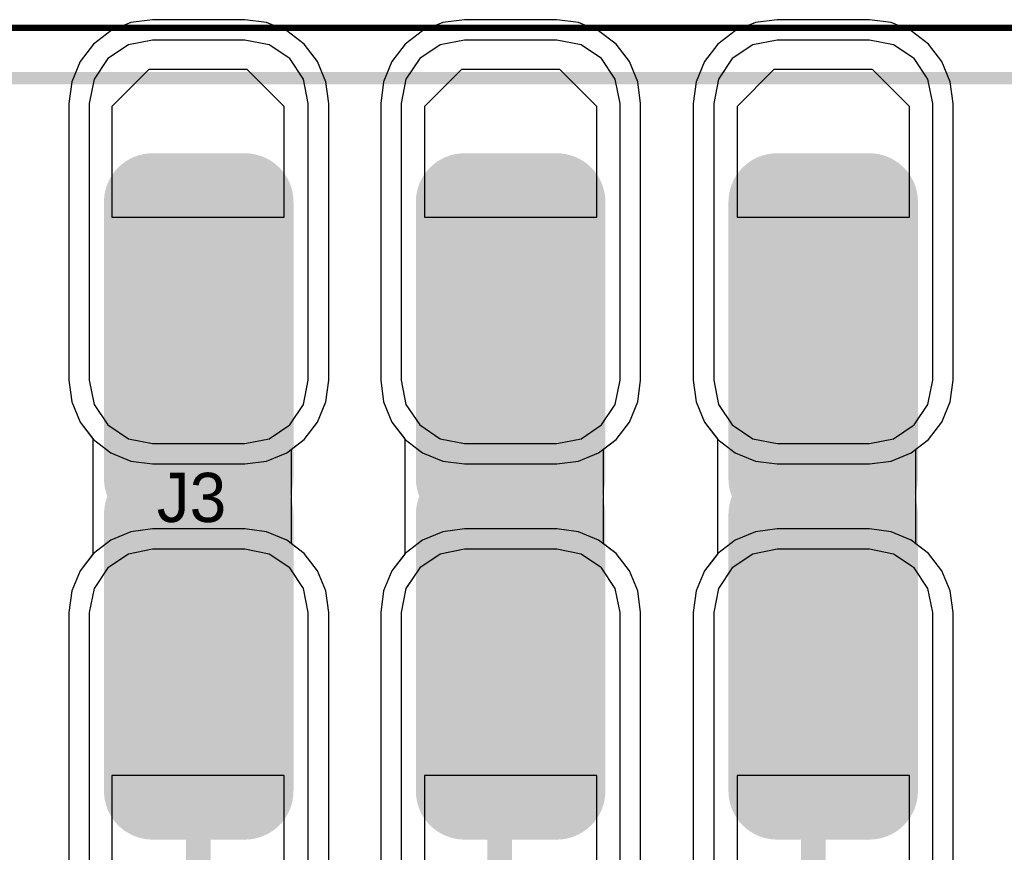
# Model space of a CAD drawing. Header units: millimetres. Extents: x -0.08 to 3.17, y -0.08 to 4.88.
# Tile 195 of 256: x 1.49 to 1.81, y 3.15 to 3.41. Entities that reach past the tile are written whole.
import ezdxf

# ---------------------------------------------------------------- set-up
doc = ezdxf.new("R2010")
doc.units = ezdxf.units.MM
doc.header["$MEASUREMENT"] = 0
for name, color, linetype in [('BottomLayer', 5, 'Continuous'), ('BottomSolder', 6, 'Continuous'), ('Mechanical13', 56, 'Continuous'), ('Mechanical15', 56, 'Continuous'), ('Mechanical2', 216, 'Continuous'), ('MidLayer1', 16, 'Continuous'), ('MidLayer2', 76, 'Continuous'), ('MultiLayer', 9, 'Continuous'), ('PadHoleLayer', 156, 'Continuous'), ('TopLayer', 1, 'Continuous'), ('TopPaste', 8, 'Continuous'), ('TopSolder', 216, 'Continuous')]:
    doc.layers.add(name, color=color, linetype=linetype)

# ---------------------------------------------------------------- blocks, each defined once
blk = doc.blocks.new('HLE_115_02_F_DV_F_________1_549')
at = {"layer": 'BottomLayer', "const_width": 0.01476}
for points in [[(-0.02192, 0.09429, 1), (-0.00716, 0.09429, 1)], [(0.0076, 0.09429, 1), (0.02237, 0.09429, 1)], [(0.07785, 0.09429, 1), (0.09262, 0.09429, 1)], [(0.10738, 0.09429, 1), (0.12215, 0.09429, 1)], [(0.17785, 0.09429, 1), (0.19262, 0.09429, 1)], [(0.20738, 0.09429, 1), (0.22215, 0.09429, 1)], [(-0.02192, 0.00571, 1), (-0.00716, 0.00571, 1)], [(0.0076, 0.00571, 1), (0.02237, 0.00571, 1)], [(0.07785, 0.00571, 1), (0.09262, 0.00571, 1)], [(0.10738, 0.00571, 1), (0.12215, 0.00571, 1)], [(0.17785, 0.00571, 1), (0.19262, 0.00571, 1)], [(0.20738, 0.00571, 1), (0.22215, 0.00571, 1)], [(-0.02192, -0.00571, 1), (-0.00716, -0.00571, 1)], [(0.0076, -0.00571, 1), (0.02237, -0.00571, 1)], [(0.07785, -0.00571, 1), (0.09262, -0.00571, 1)], [(0.10738, -0.00571, 1), (0.12215, -0.00571, 1)], [(0.17785, -0.00571, 1), (0.19262, -0.00571, 1)], [(0.20738, -0.00571, 1), (0.22215, -0.00571, 1)], [(-0.02192, -0.09429, 1), (-0.00716, -0.09429, 1)], [(0.0076, -0.09429, 1), (0.02237, -0.09429, 1)], [(0.07785, -0.09429, 1), (0.09262, -0.09429, 1)], [(0.10738, -0.09429, 1), (0.12215, -0.09429, 1)], [(0.17785, -0.09429, 1), (0.19262, -0.09429, 1)], [(0.20738, -0.09429, 1), (0.22215, -0.09429, 1)]]:
    blk.add_lwpolyline(points, format="xyb", close=True, dxfattribs=at)
at = {"layer": 'BottomLayer'}
for points in [[(-0.01454, -0.00906), (0.01499, -0.00906), (-0.01454, 0.10906), (0.01499, 0.10906)], [(0.08524, -0.00906), (0.11476, -0.00906), (0.08524, 0.10906), (0.11476, 0.10906)], [(0.18524, -0.00906), (0.21476, -0.00906), (0.18524, 0.10906), (0.21476, 0.10906)], [(-0.02931, 0.00571), (0.02975, 0.00571), (-0.02931, 0.09429), (0.02975, 0.09429)], [(0.07047, 0.00571), (0.12953, 0.00571), (0.07047, 0.09429), (0.12953, 0.09429)], [(0.17047, 0.00571), (0.22953, 0.00571), (0.17047, 0.09429), (0.22953, 0.09429)], [(0.01499, 0.00906), (-0.01454, 0.00906), (0.01499, -0.10906), (-0.01454, -0.10906)], [(0.11476, 0.00906), (0.08524, 0.00906), (0.11476, -0.10906), (0.08524, -0.10906)], [(0.21476, 0.00906), (0.18524, 0.00906), (0.21476, -0.10906), (0.18524, -0.10906)], [(0.02975, -0.00571), (-0.02931, -0.00571), (0.02975, -0.09429), (-0.02931, -0.09429)], [(0.12953, -0.00571), (0.07047, -0.00571), (0.12953, -0.09429), (0.07047, -0.09429)], [(0.22953, -0.00571), (0.17047, -0.00571), (0.22953, -0.09429), (0.17047, -0.09429)]]:
    blk.add_solid(points, dxfattribs=at)
at = {"layer": 'BottomSolder', "const_width": 0.01555}
for points in [[(-0.02232, 0.09429, 1), (-0.00677, 0.09429, 1)], [(0.00721, 0.09429, 1), (0.02276, 0.09429, 1)], [(0.07746, 0.09429, 1), (0.09301, 0.09429, 1)], [(0.10699, 0.09429, 1), (0.12254, 0.09429, 1)], [(0.17746, 0.09429, 1), (0.19301, 0.09429, 1)], [(0.20699, 0.09429, 1), (0.22254, 0.09429, 1)], [(-0.02232, 0.00571, 1), (-0.00677, 0.00571, 1)], [(0.00721, 0.00571, 1), (0.02276, 0.00571, 1)], [(0.07746, 0.00571, 1), (0.09301, 0.00571, 1)], [(0.10699, 0.00571, 1), (0.12254, 0.00571, 1)], [(0.17746, 0.00571, 1), (0.19301, 0.00571, 1)], [(0.20699, 0.00571, 1), (0.22254, 0.00571, 1)], [(-0.02232, -0.00571, 1), (-0.00677, -0.00571, 1)], [(0.00721, -0.00571, 1), (0.02276, -0.00571, 1)], [(0.07746, -0.00571, 1), (0.09301, -0.00571, 1)], [(0.10699, -0.00571, 1), (0.12254, -0.00571, 1)], [(0.17746, -0.00571, 1), (0.19301, -0.00571, 1)], [(0.20699, -0.00571, 1), (0.22254, -0.00571, 1)], [(-0.02232, -0.09429, 1), (-0.00677, -0.09429, 1)], [(0.00721, -0.09429, 1), (0.02276, -0.09429, 1)], [(0.07746, -0.09429, 1), (0.09301, -0.09429, 1)], [(0.10699, -0.09429, 1), (0.12254, -0.09429, 1)], [(0.17746, -0.09429, 1), (0.19301, -0.09429, 1)], [(0.20699, -0.09429, 1), (0.22254, -0.09429, 1)]]:
    blk.add_lwpolyline(points, format="xyb", close=True, dxfattribs=at)
at = {"layer": 'BottomSolder'}
for points in [[(-0.01454, -0.00984), (0.01499, -0.00984), (-0.01454, 0.10984), (0.01499, 0.10984)], [(0.08524, -0.00984), (0.11476, -0.00984), (0.08524, 0.10984), (0.11476, 0.10984)], [(0.18524, -0.00984), (0.21476, -0.00984), (0.18524, 0.10984), (0.21476, 0.10984)], [(-0.03009, 0.00571), (0.03054, 0.00571), (-0.03009, 0.09429), (0.03054, 0.09429)], [(0.06969, 0.00571), (0.13031, 0.00571), (0.06969, 0.09429), (0.13031, 0.09429)], [(0.16969, 0.00571), (0.23031, 0.00571), (0.16969, 0.09429), (0.23031, 0.09429)], [(0.01499, 0.00984), (-0.01454, 0.00984), (0.01499, -0.10984), (-0.01454, -0.10984)], [(0.11476, 0.00984), (0.08524, 0.00984), (0.11476, -0.10984), (0.08524, -0.10984)], [(0.21476, 0.00984), (0.18524, 0.00984), (0.21476, -0.10984), (0.18524, -0.10984)], [(0.03054, -0.00571), (-0.03009, -0.00571), (0.03054, -0.09429), (-0.03009, -0.09429)], [(0.13031, -0.00571), (0.06969, -0.00571), (0.13031, -0.09429), (0.06969, -0.09429)], [(0.23031, -0.00571), (0.16969, -0.00571), (0.23031, -0.09429), (0.16969, -0.09429)]]:
    blk.add_solid(points, dxfattribs=at)
at = {"layer": 'Mechanical13', "const_width": 0.00394}
blk.add_lwpolyline([(-0.74409, 0.13386), (0.74409, 0.13386)], dxfattribs=at)
at = {"layer": 'Mechanical15', "const_width": 0.00197}
blk.add_lwpolyline([(-0.75197, 0.15), (0.75197, 0.15)], dxfattribs=at)
at = {"layer": 'MidLayer1', "const_width": 0.01476}
for points in [[(-0.02192, 0.09429, 1), (-0.00716, 0.09429, 1)], [(0.0076, 0.09429, 1), (0.02237, 0.09429, 1)], [(0.07785, 0.09429, 1), (0.09262, 0.09429, 1)], [(0.10738, 0.09429, 1), (0.12215, 0.09429, 1)], [(0.17785, 0.09429, 1), (0.19262, 0.09429, 1)], [(0.20738, 0.09429, 1), (0.22215, 0.09429, 1)], [(-0.02192, 0.00571, 1), (-0.00716, 0.00571, 1)], [(0.0076, 0.00571, 1), (0.02237, 0.00571, 1)], [(0.07785, 0.00571, 1), (0.09262, 0.00571, 1)], [(0.10738, 0.00571, 1), (0.12215, 0.00571, 1)], [(0.17785, 0.00571, 1), (0.19262, 0.00571, 1)], [(0.20738, 0.00571, 1), (0.22215, 0.00571, 1)], [(-0.02192, -0.00571, 1), (-0.00716, -0.00571, 1)], [(0.0076, -0.00571, 1), (0.02237, -0.00571, 1)], [(0.07785, -0.00571, 1), (0.09262, -0.00571, 1)], [(0.10738, -0.00571, 1), (0.12215, -0.00571, 1)], [(0.17785, -0.00571, 1), (0.19262, -0.00571, 1)], [(0.20738, -0.00571, 1), (0.22215, -0.00571, 1)], [(-0.02192, -0.09429, 1), (-0.00716, -0.09429, 1)], [(0.0076, -0.09429, 1), (0.02237, -0.09429, 1)], [(0.07785, -0.09429, 1), (0.09262, -0.09429, 1)], [(0.10738, -0.09429, 1), (0.12215, -0.09429, 1)], [(0.17785, -0.09429, 1), (0.19262, -0.09429, 1)], [(0.20738, -0.09429, 1), (0.22215, -0.09429, 1)]]:
    blk.add_lwpolyline(points, format="xyb", close=True, dxfattribs=at)
at = {"layer": 'MidLayer1'}
for points in [[(-0.01454, -0.00906), (0.01499, -0.00906), (-0.01454, 0.10906), (0.01499, 0.10906)], [(0.08524, -0.00906), (0.11476, -0.00906), (0.08524, 0.10906), (0.11476, 0.10906)], [(0.18524, -0.00906), (0.21476, -0.00906), (0.18524, 0.10906), (0.21476, 0.10906)], [(-0.02931, 0.00571), (0.02975, 0.00571), (-0.02931, 0.09429), (0.02975, 0.09429)], [(0.07047, 0.00571), (0.12953, 0.00571), (0.07047, 0.09429), (0.12953, 0.09429)], [(0.17047, 0.00571), (0.22953, 0.00571), (0.17047, 0.09429), (0.22953, 0.09429)], [(0.01499, 0.00906), (-0.01454, 0.00906), (0.01499, -0.10906), (-0.01454, -0.10906)], [(0.11476, 0.00906), (0.08524, 0.00906), (0.11476, -0.10906), (0.08524, -0.10906)], [(0.21476, 0.00906), (0.18524, 0.00906), (0.21476, -0.10906), (0.18524, -0.10906)], [(0.02975, -0.00571), (-0.02931, -0.00571), (0.02975, -0.09429), (-0.02931, -0.09429)], [(0.12953, -0.00571), (0.07047, -0.00571), (0.12953, -0.09429), (0.07047, -0.09429)], [(0.22953, -0.00571), (0.17047, -0.00571), (0.22953, -0.09429), (0.17047, -0.09429)]]:
    blk.add_solid(points, dxfattribs=at)
at = {"layer": 'MidLayer2', "const_width": 0.01476}
for points in [[(-0.02192, 0.09429, 1), (-0.00716, 0.09429, 1)], [(0.0076, 0.09429, 1), (0.02237, 0.09429, 1)], [(0.07785, 0.09429, 1), (0.09262, 0.09429, 1)], [(0.10738, 0.09429, 1), (0.12215, 0.09429, 1)], [(0.17785, 0.09429, 1), (0.19262, 0.09429, 1)], [(0.20738, 0.09429, 1), (0.22215, 0.09429, 1)], [(-0.02192, 0.00571, 1), (-0.00716, 0.00571, 1)], [(0.0076, 0.00571, 1), (0.02237, 0.00571, 1)], [(0.07785, 0.00571, 1), (0.09262, 0.00571, 1)], [(0.10738, 0.00571, 1), (0.12215, 0.00571, 1)], [(0.17785, 0.00571, 1), (0.19262, 0.00571, 1)], [(0.20738, 0.00571, 1), (0.22215, 0.00571, 1)], [(-0.02192, -0.00571, 1), (-0.00716, -0.00571, 1)], [(0.0076, -0.00571, 1), (0.02237, -0.00571, 1)], [(0.07785, -0.00571, 1), (0.09262, -0.00571, 1)], [(0.10738, -0.00571, 1), (0.12215, -0.00571, 1)], [(0.17785, -0.00571, 1), (0.19262, -0.00571, 1)], [(0.20738, -0.00571, 1), (0.22215, -0.00571, 1)], [(-0.02192, -0.09429, 1), (-0.00716, -0.09429, 1)], [(0.0076, -0.09429, 1), (0.02237, -0.09429, 1)], [(0.07785, -0.09429, 1), (0.09262, -0.09429, 1)], [(0.10738, -0.09429, 1), (0.12215, -0.09429, 1)], [(0.17785, -0.09429, 1), (0.19262, -0.09429, 1)], [(0.20738, -0.09429, 1), (0.22215, -0.09429, 1)]]:
    blk.add_lwpolyline(points, format="xyb", close=True, dxfattribs=at)
at = {"layer": 'MidLayer2'}
for points in [[(-0.01454, -0.00906), (0.01499, -0.00906), (-0.01454, 0.10906), (0.01499, 0.10906)], [(0.08524, -0.00906), (0.11476, -0.00906), (0.08524, 0.10906), (0.11476, 0.10906)], [(0.18524, -0.00906), (0.21476, -0.00906), (0.18524, 0.10906), (0.21476, 0.10906)], [(-0.02931, 0.00571), (0.02975, 0.00571), (-0.02931, 0.09429), (0.02975, 0.09429)], [(0.07047, 0.00571), (0.12953, 0.00571), (0.07047, 0.09429), (0.12953, 0.09429)], [(0.17047, 0.00571), (0.22953, 0.00571), (0.17047, 0.09429), (0.22953, 0.09429)], [(0.01499, 0.00906), (-0.01454, 0.00906), (0.01499, -0.10906), (-0.01454, -0.10906)], [(0.11476, 0.00906), (0.08524, 0.00906), (0.11476, -0.10906), (0.08524, -0.10906)], [(0.21476, 0.00906), (0.18524, 0.00906), (0.21476, -0.10906), (0.18524, -0.10906)], [(0.02975, -0.00571), (-0.02931, -0.00571), (0.02975, -0.09429), (-0.02931, -0.09429)], [(0.12953, -0.00571), (0.07047, -0.00571), (0.12953, -0.09429), (0.07047, -0.09429)], [(0.22953, -0.00571), (0.17047, -0.00571), (0.22953, -0.09429), (0.17047, -0.09429)]]:
    blk.add_solid(points, dxfattribs=at)
at = {"layer": 'MultiLayer', "const_width": 0.01476}
for points in [[(-0.02192, 0.09429, 1), (-0.00716, 0.09429, 1)], [(0.0076, 0.09429, 1), (0.02237, 0.09429, 1)], [(0.07785, 0.09429, 1), (0.09262, 0.09429, 1)], [(0.10738, 0.09429, 1), (0.12215, 0.09429, 1)], [(0.17785, 0.09429, 1), (0.19262, 0.09429, 1)], [(0.20738, 0.09429, 1), (0.22215, 0.09429, 1)], [(-0.02192, 0.00571, 1), (-0.00716, 0.00571, 1)], [(0.0076, 0.00571, 1), (0.02237, 0.00571, 1)], [(0.07785, 0.00571, 1), (0.09262, 0.00571, 1)], [(0.10738, 0.00571, 1), (0.12215, 0.00571, 1)], [(0.17785, 0.00571, 1), (0.19262, 0.00571, 1)], [(0.20738, 0.00571, 1), (0.22215, 0.00571, 1)], [(-0.02192, -0.00571, 1), (-0.00716, -0.00571, 1)], [(0.0076, -0.00571, 1), (0.02237, -0.00571, 1)], [(0.07785, -0.00571, 1), (0.09262, -0.00571, 1)], [(0.10738, -0.00571, 1), (0.12215, -0.00571, 1)], [(0.17785, -0.00571, 1), (0.19262, -0.00571, 1)], [(0.20738, -0.00571, 1), (0.22215, -0.00571, 1)], [(-0.02192, -0.09429, 1), (-0.00716, -0.09429, 1)], [(0.0076, -0.09429, 1), (0.02237, -0.09429, 1)], [(0.07785, -0.09429, 1), (0.09262, -0.09429, 1)], [(0.10738, -0.09429, 1), (0.12215, -0.09429, 1)], [(0.17785, -0.09429, 1), (0.19262, -0.09429, 1)], [(0.20738, -0.09429, 1), (0.22215, -0.09429, 1)]]:
    blk.add_lwpolyline(points, format="xyb", close=True, dxfattribs=at)
at = {"layer": 'MultiLayer'}
for points in [[(-0.01454, -0.00906), (0.01499, -0.00906), (-0.01454, 0.10906), (0.01499, 0.10906)], [(0.08524, -0.00906), (0.11476, -0.00906), (0.08524, 0.10906), (0.11476, 0.10906)], [(0.18524, -0.00906), (0.21476, -0.00906), (0.18524, 0.10906), (0.21476, 0.10906)], [(-0.02931, 0.00571), (0.02975, 0.00571), (-0.02931, 0.09429), (0.02975, 0.09429)], [(0.07047, 0.00571), (0.12953, 0.00571), (0.07047, 0.09429), (0.12953, 0.09429)], [(0.17047, 0.00571), (0.22953, 0.00571), (0.17047, 0.09429), (0.22953, 0.09429)], [(0.01499, 0.00906), (-0.01454, 0.00906), (0.01499, -0.10906), (-0.01454, -0.10906)], [(0.11476, 0.00906), (0.08524, 0.00906), (0.11476, -0.10906), (0.08524, -0.10906)], [(0.21476, 0.00906), (0.18524, 0.00906), (0.21476, -0.10906), (0.18524, -0.10906)], [(0.02975, -0.00571), (-0.02931, -0.00571), (0.02975, -0.09429), (-0.02931, -0.09429)], [(0.12953, -0.00571), (0.07047, -0.00571), (0.12953, -0.09429), (0.07047, -0.09429)], [(0.22953, -0.00571), (0.17047, -0.00571), (0.22953, -0.09429), (0.17047, -0.09429)]]:
    blk.add_solid(points, dxfattribs=at)
at = {"layer": 'PadHoleLayer', "const_width": 0.02362}
for points in [[(-0.01159, 0.0185, 1), (0.01203, 0.0185, 1)], [(0.08819, 0.0185, 1), (0.11181, 0.0185, 1)], [(0.18819, 0.0185, 1), (0.21181, 0.0185, 1)], [(-0.01159, -0.0185, 1), (0.01203, -0.0185, 1)], [(0.08819, -0.0185, 1), (0.11181, -0.0185, 1)], [(0.18819, -0.0185, 1), (0.21181, -0.0185, 1)]]:
    blk.add_lwpolyline(points, format="xyb", close=True, dxfattribs=at)
at = {"layer": 'TopLayer', "const_width": 0.01476}
for points in [[(-0.02192, 0.09429, 1), (-0.00716, 0.09429, 1)], [(0.0076, 0.09429, 1), (0.02237, 0.09429, 1)], [(0.07785, 0.09429, 1), (0.09262, 0.09429, 1)], [(0.10738, 0.09429, 1), (0.12215, 0.09429, 1)], [(0.17785, 0.09429, 1), (0.19262, 0.09429, 1)], [(0.20738, 0.09429, 1), (0.22215, 0.09429, 1)], [(-0.02192, 0.00571, 1), (-0.00716, 0.00571, 1)], [(0.0076, 0.00571, 1), (0.02237, 0.00571, 1)], [(0.07785, 0.00571, 1), (0.09262, 0.00571, 1)], [(0.10738, 0.00571, 1), (0.12215, 0.00571, 1)], [(0.17785, 0.00571, 1), (0.19262, 0.00571, 1)], [(0.20738, 0.00571, 1), (0.22215, 0.00571, 1)], [(-0.02192, -0.00571, 1), (-0.00716, -0.00571, 1)], [(0.0076, -0.00571, 1), (0.02237, -0.00571, 1)], [(0.07785, -0.00571, 1), (0.09262, -0.00571, 1)], [(0.10738, -0.00571, 1), (0.12215, -0.00571, 1)], [(0.17785, -0.00571, 1), (0.19262, -0.00571, 1)], [(0.20738, -0.00571, 1), (0.22215, -0.00571, 1)], [(-0.02192, -0.09429, 1), (-0.00716, -0.09429, 1)], [(0.0076, -0.09429, 1), (0.02237, -0.09429, 1)], [(0.07785, -0.09429, 1), (0.09262, -0.09429, 1)], [(0.10738, -0.09429, 1), (0.12215, -0.09429, 1)], [(0.17785, -0.09429, 1), (0.19262, -0.09429, 1)], [(0.20738, -0.09429, 1), (0.22215, -0.09429, 1)]]:
    blk.add_lwpolyline(points, format="xyb", close=True, dxfattribs=at)
at = {"layer": 'TopLayer'}
for points in [[(-0.01454, -0.00906), (0.01499, -0.00906), (-0.01454, 0.10906), (0.01499, 0.10906)], [(0.08524, -0.00906), (0.11476, -0.00906), (0.08524, 0.10906), (0.11476, 0.10906)], [(0.18524, -0.00906), (0.21476, -0.00906), (0.18524, 0.10906), (0.21476, 0.10906)], [(-0.02931, 0.00571), (0.02975, 0.00571), (-0.02931, 0.09429), (0.02975, 0.09429)], [(0.07047, 0.00571), (0.12953, 0.00571), (0.07047, 0.09429), (0.12953, 0.09429)], [(0.17047, 0.00571), (0.22953, 0.00571), (0.17047, 0.09429), (0.22953, 0.09429)], [(0.01499, 0.00906), (-0.01454, 0.00906), (0.01499, -0.10906), (-0.01454, -0.10906)], [(0.11476, 0.00906), (0.08524, 0.00906), (0.11476, -0.10906), (0.08524, -0.10906)], [(0.21476, 0.00906), (0.18524, 0.00906), (0.21476, -0.10906), (0.18524, -0.10906)], [(0.02975, -0.00571), (-0.02931, -0.00571), (0.02975, -0.09429), (-0.02931, -0.09429)], [(0.12953, -0.00571), (0.07047, -0.00571), (0.12953, -0.09429), (0.07047, -0.09429)], [(0.22953, -0.00571), (0.17047, -0.00571), (0.22953, -0.09429), (0.17047, -0.09429)]]:
    blk.add_solid(points, dxfattribs=at)
at = {"layer": 'TopSolder', "const_width": 0.01555}
for points in [[(-0.02232, 0.09429, 1), (-0.00677, 0.09429, 1)], [(0.00721, 0.09429, 1), (0.02276, 0.09429, 1)], [(0.07746, 0.09429, 1), (0.09301, 0.09429, 1)], [(0.10699, 0.09429, 1), (0.12254, 0.09429, 1)], [(0.17746, 0.09429, 1), (0.19301, 0.09429, 1)], [(0.20699, 0.09429, 1), (0.22254, 0.09429, 1)], [(-0.02232, 0.00571, 1), (-0.00677, 0.00571, 1)], [(0.00721, 0.00571, 1), (0.02276, 0.00571, 1)], [(0.07746, 0.00571, 1), (0.09301, 0.00571, 1)], [(0.10699, 0.00571, 1), (0.12254, 0.00571, 1)], [(0.17746, 0.00571, 1), (0.19301, 0.00571, 1)], [(0.20699, 0.00571, 1), (0.22254, 0.00571, 1)], [(-0.02232, -0.00571, 1), (-0.00677, -0.00571, 1)], [(0.00721, -0.00571, 1), (0.02276, -0.00571, 1)], [(0.07746, -0.00571, 1), (0.09301, -0.00571, 1)], [(0.10699, -0.00571, 1), (0.12254, -0.00571, 1)], [(0.17746, -0.00571, 1), (0.19301, -0.00571, 1)], [(0.20699, -0.00571, 1), (0.22254, -0.00571, 1)], [(-0.02232, -0.09429, 1), (-0.00677, -0.09429, 1)], [(0.00721, -0.09429, 1), (0.02276, -0.09429, 1)], [(0.07746, -0.09429, 1), (0.09301, -0.09429, 1)], [(0.10699, -0.09429, 1), (0.12254, -0.09429, 1)], [(0.17746, -0.09429, 1), (0.19301, -0.09429, 1)], [(0.20699, -0.09429, 1), (0.22254, -0.09429, 1)]]:
    blk.add_lwpolyline(points, format="xyb", close=True, dxfattribs=at)
at = {"layer": 'TopSolder'}
for points in [[(-0.01454, -0.00984), (0.01499, -0.00984), (-0.01454, 0.10984), (0.01499, 0.10984)], [(0.08524, -0.00984), (0.11476, -0.00984), (0.08524, 0.10984), (0.11476, 0.10984)], [(0.18524, -0.00984), (0.21476, -0.00984), (0.18524, 0.10984), (0.21476, 0.10984)], [(-0.03009, 0.00571), (0.03054, 0.00571), (-0.03009, 0.09429), (0.03054, 0.09429)], [(0.06969, 0.00571), (0.13031, 0.00571), (0.06969, 0.09429), (0.13031, 0.09429)], [(0.16969, 0.00571), (0.23031, 0.00571), (0.16969, 0.09429), (0.23031, 0.09429)], [(-0.02953, 0.07776), (0.02953, 0.07776), (-0.02953, 0.0876), (0.02953, 0.0876)], [(0.07047, 0.07776), (0.12953, 0.07776), (0.07047, 0.0876), (0.12953, 0.0876)], [(0.17047, 0.07776), (0.22953, 0.07776), (0.17047, 0.0876), (0.22953, 0.0876)], [(0.01499, 0.00984), (-0.01454, 0.00984), (0.01499, -0.10984), (-0.01454, -0.10984)], [(0.11476, 0.00984), (0.08524, 0.00984), (0.11476, -0.10984), (0.08524, -0.10984)], [(0.21476, 0.00984), (0.18524, 0.00984), (0.21476, -0.10984), (0.18524, -0.10984)], [(0.03054, -0.00571), (-0.03009, -0.00571), (0.03054, -0.09429), (-0.03009, -0.09429)], [(0.13031, -0.00571), (0.06969, -0.00571), (0.13031, -0.09429), (0.06969, -0.09429)], [(0.23031, -0.00571), (0.16969, -0.00571), (0.23031, -0.09429), (0.16969, -0.09429)], [(-0.02953, -0.0876), (0.02953, -0.0876), (-0.02953, -0.07776), (0.02953, -0.07776)], [(0.07047, -0.0876), (0.12953, -0.0876), (0.07047, -0.07776), (0.12953, -0.07776)], [(0.17047, -0.0876), (0.22953, -0.0876), (0.17047, -0.07776), (0.22953, -0.07776)]]:
    blk.add_solid(points, dxfattribs=at)

msp = doc.modelspace()

# ---------------------------------------------------------------- linework, layer by layer
at = {"layer": 'BottomLayer'}
for p, q in [((1.52575, 3.41171), (1.51928, 3.40903)), ((1.53269, 3.41263), (1.52575, 3.41171)), ((1.56221, 3.41263), (1.53269, 3.41263)), ((1.56915, 3.41171), (1.56221, 3.41263)), ((1.57562, 3.40903), (1.56915, 3.41171)), ((1.62553, 3.41171), (1.61906, 3.40903)), ((1.63246, 3.41263), (1.62553, 3.41171)), ((1.66199, 3.41263), (1.63246, 3.41263)), ((1.66893, 3.41171), (1.66199, 3.41263)), ((1.67539, 3.40903), (1.66893, 3.41171)), ((1.72553, 3.41171), (1.71906, 3.40903)), ((1.73246, 3.41263), (1.72553, 3.41171)), ((1.76199, 3.41263), (1.73246, 3.41263)), ((1.76893, 3.41171), (1.76199, 3.41263)), ((1.77539, 3.40903), (1.76893, 3.41171)), ((1.51928, 3.40903), (1.51373, 3.40478)), ((1.58117, 3.40478), (1.57562, 3.40903)), ((1.61906, 3.40903), (1.61351, 3.40478)), ((1.68095, 3.40478), (1.67539, 3.40903)), ((1.71906, 3.40903), (1.71351, 3.40478)), ((1.78095, 3.40478), (1.77539, 3.40903)), ((1.51373, 3.40478), (1.50947, 3.39922)), ((1.58543, 3.39922), (1.58117, 3.40478)), ((1.61351, 3.40478), (1.60925, 3.39922)), ((1.68521, 3.39922), (1.68095, 3.40478)), ((1.71351, 3.40478), (1.70925, 3.39922)), ((1.7852, 3.39922), (1.78095, 3.40478)), ((1.50947, 3.39922), (1.5068, 3.39276)), ((1.5881, 3.39276), (1.58543, 3.39922)), ((1.60925, 3.39922), (1.60657, 3.39276)), ((1.68788, 3.39276), (1.68521, 3.39922)), ((1.70925, 3.39922), (1.70657, 3.39276)), ((1.78788, 3.39276), (1.7852, 3.39922)), ((1.5068, 3.39276), (1.50588, 3.38582)), ((1.58902, 3.38582), (1.5881, 3.39276)), ((1.60657, 3.39276), (1.60566, 3.38582)), ((1.6888, 3.38582), (1.68788, 3.39276)), ((1.70657, 3.39276), (1.70566, 3.38582)), ((1.7888, 3.38582), (1.78788, 3.39276)), ((1.50588, 3.38582), (1.50588, 3.29724)), ((1.58902, 3.29724), (1.58902, 3.38582)), ((1.60566, 3.38582), (1.60566, 3.29724)), ((1.6888, 3.29724), (1.6888, 3.38582)), ((1.70566, 3.38582), (1.70566, 3.29724)), ((1.7888, 3.29724), (1.7888, 3.38582)), ((1.50588, 3.29724), (1.5068, 3.2903)), ((1.5881, 3.2903), (1.58902, 3.29724)), ((1.60566, 3.29724), (1.60657, 3.2903)), ((1.68788, 3.2903), (1.6888, 3.29724)), ((1.70566, 3.29724), (1.70657, 3.2903)), ((1.78788, 3.2903), (1.7888, 3.29724)), ((1.5068, 3.2903), (1.50947, 3.28384)), ((1.58543, 3.28384), (1.5881, 3.2903)), ((1.60657, 3.2903), (1.60925, 3.28384)), ((1.68521, 3.28384), (1.68788, 3.2903)), ((1.70657, 3.2903), (1.70925, 3.28384)), ((1.7852, 3.28384), (1.78788, 3.2903)), ((1.50947, 3.28384), (1.51359, 3.27847)), ((1.58117, 3.27829), (1.58543, 3.28384)), ((1.60925, 3.28384), (1.61337, 3.27847)), ((1.68095, 3.27829), (1.68521, 3.28384)), ((1.70925, 3.28384), (1.71337, 3.27847)), ((1.78095, 3.27829), (1.7852, 3.28384)), ((1.51359, 3.27847), (1.51359, 3.2416)), ((1.57713, 3.27519), (1.58117, 3.27829)), ((1.61337, 3.27847), (1.61337, 3.2416)), ((1.67691, 3.27519), (1.68095, 3.27829)), ((1.71337, 3.27847), (1.71337, 3.2416)), ((1.77691, 3.27519), (1.78095, 3.27829)), ((1.57713, 3.24488), (1.57713, 3.27519)), ((1.67691, 3.24488), (1.67691, 3.27519)), ((1.77691, 3.24488), (1.77691, 3.27519)), ((1.58117, 3.24178), (1.57713, 3.24488)), ((1.68095, 3.24178), (1.67691, 3.24488)), ((1.78095, 3.24178), (1.77691, 3.24488)), ((1.51359, 3.2416), (1.50947, 3.23623)), ((1.58543, 3.23623), (1.58117, 3.24178)), ((1.61337, 3.2416), (1.60925, 3.23623)), ((1.68521, 3.23623), (1.68095, 3.24178)), ((1.71337, 3.2416), (1.70925, 3.23623)), ((1.7852, 3.23623), (1.78095, 3.24178)), ((1.50947, 3.23623), (1.5068, 3.22977)), ((1.5881, 3.22977), (1.58543, 3.23623)), ((1.60925, 3.23623), (1.60657, 3.22977)), ((1.68788, 3.22977), (1.68521, 3.23623)), ((1.70925, 3.23623), (1.70657, 3.22977)), ((1.78788, 3.22977), (1.7852, 3.23623)), ((1.5068, 3.22977), (1.50588, 3.22283)), ((1.58902, 3.22283), (1.5881, 3.22977)), ((1.60657, 3.22977), (1.60566, 3.22283)), ((1.6888, 3.22283), (1.68788, 3.22977)), ((1.70657, 3.22977), (1.70566, 3.22283)), ((1.7888, 3.22283), (1.78788, 3.22977)), ((1.50588, 3.22283), (1.50588, 3.13425)), ((1.58902, 3.13425), (1.58902, 3.22283)), ((1.60566, 3.22283), (1.60566, 3.13425)), ((1.6888, 3.13425), (1.6888, 3.22283)), ((1.70566, 3.22283), (1.70566, 3.13425)), ((1.7888, 3.13425), (1.7888, 3.22283))]:
    msp.add_line(p, q, dxfattribs=at)
at = {"layer": 'BottomLayer', "const_width": 0.03937}
for points in [[(1.54536, 3.20905), (1.54536, 3.30905)], [(1.64514, 3.20905), (1.64514, 3.30905)], [(1.74514, 3.20905), (1.74514, 3.30905)]]:
    msp.add_lwpolyline(points, dxfattribs=at)
at = {"layer": 'BottomLayer', "const_width": 0.01969}
for points in [[(1.53552, 3.30905, 1), (1.5552, 3.30905, 1)], [(1.6353, 3.30905, 1), (1.65498, 3.30905, 1)], [(1.7353, 3.30905, 1), (1.75498, 3.30905, 1)], [(1.53552, 3.20905, 1), (1.5552, 3.20905, 1)], [(1.6353, 3.20905, 1), (1.65498, 3.20905, 1)], [(1.7353, 3.20905, 1), (1.75498, 3.20905, 1)]]:
    msp.add_lwpolyline(points, format="xyb", close=True, dxfattribs=at)
at = {"layer": 'MidLayer1'}
for p, q in [((1.52575, 3.41171), (1.51928, 3.40903)), ((1.53269, 3.41263), (1.52575, 3.41171)), ((1.56221, 3.41263), (1.53269, 3.41263)), ((1.56915, 3.41171), (1.56221, 3.41263)), ((1.57562, 3.40903), (1.56915, 3.41171)), ((1.62553, 3.41171), (1.61906, 3.40903)), ((1.63246, 3.41263), (1.62553, 3.41171)), ((1.66199, 3.41263), (1.63246, 3.41263)), ((1.66893, 3.41171), (1.66199, 3.41263)), ((1.67539, 3.40903), (1.66893, 3.41171)), ((1.72553, 3.41171), (1.71906, 3.40903)), ((1.73246, 3.41263), (1.72553, 3.41171)), ((1.76199, 3.41263), (1.73246, 3.41263)), ((1.76893, 3.41171), (1.76199, 3.41263)), ((1.77539, 3.40903), (1.76893, 3.41171)), ((1.51928, 3.40903), (1.51373, 3.40478)), ((1.58117, 3.40478), (1.57562, 3.40903)), ((1.61906, 3.40903), (1.61351, 3.40478)), ((1.68095, 3.40478), (1.67539, 3.40903)), ((1.71906, 3.40903), (1.71351, 3.40478)), ((1.78095, 3.40478), (1.77539, 3.40903)), ((1.51373, 3.40478), (1.50947, 3.39922)), ((1.58543, 3.39922), (1.58117, 3.40478)), ((1.61351, 3.40478), (1.60925, 3.39922)), ((1.68521, 3.39922), (1.68095, 3.40478)), ((1.71351, 3.40478), (1.70925, 3.39922)), ((1.7852, 3.39922), (1.78095, 3.40478)), ((1.50947, 3.39922), (1.5068, 3.39276)), ((1.5881, 3.39276), (1.58543, 3.39922)), ((1.60925, 3.39922), (1.60657, 3.39276)), ((1.68788, 3.39276), (1.68521, 3.39922)), ((1.70925, 3.39922), (1.70657, 3.39276)), ((1.78788, 3.39276), (1.7852, 3.39922)), ((1.5068, 3.39276), (1.50588, 3.38582)), ((1.58902, 3.38582), (1.5881, 3.39276)), ((1.60657, 3.39276), (1.60566, 3.38582)), ((1.6888, 3.38582), (1.68788, 3.39276)), ((1.70657, 3.39276), (1.70566, 3.38582)), ((1.7888, 3.38582), (1.78788, 3.39276)), ((1.50588, 3.38582), (1.50588, 3.29724)), ((1.58902, 3.29724), (1.58902, 3.38582)), ((1.60566, 3.38582), (1.60566, 3.29724)), ((1.6888, 3.29724), (1.6888, 3.38582)), ((1.70566, 3.38582), (1.70566, 3.29724)), ((1.7888, 3.29724), (1.7888, 3.38582)), ((1.50588, 3.29724), (1.5068, 3.2903)), ((1.5881, 3.2903), (1.58902, 3.29724)), ((1.60566, 3.29724), (1.60657, 3.2903)), ((1.68788, 3.2903), (1.6888, 3.29724)), ((1.70566, 3.29724), (1.70657, 3.2903)), ((1.78788, 3.2903), (1.7888, 3.29724)), ((1.5068, 3.2903), (1.50947, 3.28384)), ((1.58543, 3.28384), (1.5881, 3.2903)), ((1.60657, 3.2903), (1.60925, 3.28384)), ((1.68521, 3.28384), (1.68788, 3.2903)), ((1.70657, 3.2903), (1.70925, 3.28384)), ((1.7852, 3.28384), (1.78788, 3.2903)), ((1.50947, 3.28384), (1.51373, 3.27829)), ((1.58117, 3.27829), (1.58543, 3.28384)), ((1.60925, 3.28384), (1.61351, 3.27829)), ((1.68095, 3.27829), (1.68521, 3.28384)), ((1.70925, 3.28384), (1.71351, 3.27829)), ((1.78095, 3.27829), (1.7852, 3.28384)), ((1.51373, 3.27829), (1.51928, 3.27403)), ((1.57562, 3.27403), (1.58117, 3.27829)), ((1.61351, 3.27829), (1.61906, 3.27403)), ((1.67539, 3.27403), (1.68095, 3.27829)), ((1.71351, 3.27829), (1.71906, 3.27403)), ((1.77539, 3.27403), (1.78095, 3.27829)), ((1.51928, 3.27403), (1.52575, 3.27135)), ((1.56915, 3.27135), (1.57562, 3.27403)), ((1.61906, 3.27403), (1.62553, 3.27135)), ((1.66893, 3.27135), (1.67539, 3.27403)), ((1.71906, 3.27403), (1.72553, 3.27135)), ((1.76893, 3.27135), (1.77539, 3.27403)), ((1.52575, 3.27135), (1.53269, 3.27044)), ((1.53269, 3.27044), (1.56221, 3.27044)), ((1.56221, 3.27044), (1.56915, 3.27135)), ((1.62553, 3.27135), (1.63246, 3.27044)), ((1.63246, 3.27044), (1.66199, 3.27044)), ((1.66199, 3.27044), (1.66893, 3.27135)), ((1.72553, 3.27135), (1.73246, 3.27044)), ((1.73246, 3.27044), (1.76199, 3.27044)), ((1.76199, 3.27044), (1.76893, 3.27135)), ((1.52575, 3.24872), (1.51928, 3.24604)), ((1.53269, 3.24963), (1.52575, 3.24872)), ((1.56221, 3.24963), (1.53269, 3.24963)), ((1.56915, 3.24872), (1.56221, 3.24963)), ((1.57562, 3.24604), (1.56915, 3.24872)), ((1.62553, 3.24872), (1.61906, 3.24604)), ((1.63246, 3.24963), (1.62553, 3.24872)), ((1.66199, 3.24963), (1.63246, 3.24963)), ((1.66893, 3.24872), (1.66199, 3.24963)), ((1.67539, 3.24604), (1.66893, 3.24872)), ((1.72553, 3.24872), (1.71906, 3.24604)), ((1.73246, 3.24963), (1.72553, 3.24872)), ((1.76199, 3.24963), (1.73246, 3.24963)), ((1.76893, 3.24872), (1.76199, 3.24963)), ((1.77539, 3.24604), (1.76893, 3.24872)), ((1.51928, 3.24604), (1.51373, 3.24178)), ((1.58117, 3.24178), (1.57562, 3.24604)), ((1.61906, 3.24604), (1.61351, 3.24178)), ((1.68095, 3.24178), (1.67539, 3.24604)), ((1.71906, 3.24604), (1.71351, 3.24178)), ((1.78095, 3.24178), (1.77539, 3.24604)), ((1.51373, 3.24178), (1.50947, 3.23623)), ((1.58543, 3.23623), (1.58117, 3.24178)), ((1.61351, 3.24178), (1.60925, 3.23623)), ((1.68521, 3.23623), (1.68095, 3.24178)), ((1.71351, 3.24178), (1.70925, 3.23623)), ((1.7852, 3.23623), (1.78095, 3.24178)), ((1.50947, 3.23623), (1.5068, 3.22977)), ((1.5881, 3.22977), (1.58543, 3.23623)), ((1.60925, 3.23623), (1.60657, 3.22977)), ((1.68788, 3.22977), (1.68521, 3.23623)), ((1.70925, 3.23623), (1.70657, 3.22977)), ((1.78788, 3.22977), (1.7852, 3.23623)), ((1.5068, 3.22977), (1.50588, 3.22283)), ((1.58902, 3.22283), (1.5881, 3.22977)), ((1.60657, 3.22977), (1.60566, 3.22283)), ((1.6888, 3.22283), (1.68788, 3.22977)), ((1.70657, 3.22977), (1.70566, 3.22283)), ((1.7888, 3.22283), (1.78788, 3.22977)), ((1.50588, 3.22283), (1.50588, 3.13425)), ((1.58902, 3.13425), (1.58902, 3.22283)), ((1.60566, 3.22283), (1.60566, 3.13425)), ((1.6888, 3.13425), (1.6888, 3.22283)), ((1.70566, 3.22283), (1.70566, 3.13425)), ((1.7888, 3.13425), (1.7888, 3.22283))]:
    msp.add_line(p, q, dxfattribs=at)
at = {"layer": 'MidLayer2'}
for p, q in [((1.53269, 3.40609), (1.52493, 3.40455)), ((1.56221, 3.40609), (1.53269, 3.40609)), ((1.56997, 3.40455), (1.56221, 3.40609)), ((1.63246, 3.40609), (1.62471, 3.40455)), ((1.66199, 3.40609), (1.63246, 3.40609)), ((1.66975, 3.40455), (1.66199, 3.40609)), ((1.73246, 3.40609), (1.72471, 3.40455)), ((1.76199, 3.40609), (1.73246, 3.40609)), ((1.76975, 3.40455), (1.76199, 3.40609)), ((1.52493, 3.40455), (1.51835, 3.40016)), ((1.57655, 3.40016), (1.56997, 3.40455)), ((1.62471, 3.40455), (1.61813, 3.40016)), ((1.67633, 3.40016), (1.66975, 3.40455)), ((1.72471, 3.40455), (1.71813, 3.40016)), ((1.77633, 3.40016), (1.76975, 3.40455)), ((1.51835, 3.40016), (1.51396, 3.39358)), ((1.58094, 3.39358), (1.57655, 3.40016)), ((1.61813, 3.40016), (1.61374, 3.39358)), ((1.68072, 3.39358), (1.67633, 3.40016)), ((1.71813, 3.40016), (1.71374, 3.39358)), ((1.78072, 3.39358), (1.77633, 3.40016)), ((1.51396, 3.39358), (1.51241, 3.38582)), ((1.58248, 3.38582), (1.58094, 3.39358)), ((1.61374, 3.39358), (1.61219, 3.38582)), ((1.68226, 3.38582), (1.68072, 3.39358)), ((1.71374, 3.39358), (1.71219, 3.38582)), ((1.78226, 3.38582), (1.78072, 3.39358)), ((1.51241, 3.38582), (1.51241, 3.29724)), ((1.58248, 3.29724), (1.58248, 3.38582)), ((1.61219, 3.38582), (1.61219, 3.29724)), ((1.68226, 3.29724), (1.68226, 3.38582)), ((1.71219, 3.38582), (1.71219, 3.29724)), ((1.78226, 3.29724), (1.78226, 3.38582)), ((1.51241, 3.29724), (1.51396, 3.28948)), ((1.58094, 3.28948), (1.58248, 3.29724)), ((1.61219, 3.29724), (1.61374, 3.28948)), ((1.68072, 3.28948), (1.68226, 3.29724)), ((1.71219, 3.29724), (1.71374, 3.28948)), ((1.78072, 3.28948), (1.78226, 3.29724)), ((1.51396, 3.28948), (1.51835, 3.28291)), ((1.57655, 3.28291), (1.58094, 3.28948)), ((1.61374, 3.28948), (1.61813, 3.28291)), ((1.67633, 3.28291), (1.68072, 3.28948)), ((1.71374, 3.28948), (1.71813, 3.28291)), ((1.77633, 3.28291), (1.78072, 3.28948)), ((1.51835, 3.28291), (1.52493, 3.27851)), ((1.56997, 3.27851), (1.57655, 3.28291)), ((1.61813, 3.28291), (1.62471, 3.27851)), ((1.66975, 3.27851), (1.67633, 3.28291)), ((1.71813, 3.28291), (1.72471, 3.27851)), ((1.76975, 3.27851), (1.77633, 3.28291)), ((1.52493, 3.27851), (1.53269, 3.27697)), ((1.53269, 3.27697), (1.56221, 3.27697)), ((1.56221, 3.27697), (1.56997, 3.27851)), ((1.62471, 3.27851), (1.63246, 3.27697)), ((1.63246, 3.27697), (1.66199, 3.27697)), ((1.66199, 3.27697), (1.66975, 3.27851)), ((1.72471, 3.27851), (1.73246, 3.27697)), ((1.73246, 3.27697), (1.76199, 3.27697)), ((1.76199, 3.27697), (1.76975, 3.27851)), ((1.52493, 3.24156), (1.51835, 3.23716)), ((1.53269, 3.2431), (1.52493, 3.24156)), ((1.56221, 3.2431), (1.53269, 3.2431)), ((1.56997, 3.24156), (1.56221, 3.2431)), ((1.57655, 3.23716), (1.56997, 3.24156)), ((1.62471, 3.24156), (1.61813, 3.23716)), ((1.63246, 3.2431), (1.62471, 3.24156)), ((1.66199, 3.2431), (1.63246, 3.2431)), ((1.66975, 3.24156), (1.66199, 3.2431)), ((1.67633, 3.23716), (1.66975, 3.24156)), ((1.72471, 3.24156), (1.71813, 3.23716)), ((1.73246, 3.2431), (1.72471, 3.24156)), ((1.76199, 3.2431), (1.73246, 3.2431)), ((1.76975, 3.24156), (1.76199, 3.2431)), ((1.77633, 3.23716), (1.76975, 3.24156)), ((1.51835, 3.23716), (1.51396, 3.23059)), ((1.58094, 3.23059), (1.57655, 3.23716)), ((1.61813, 3.23716), (1.61374, 3.23059)), ((1.68072, 3.23059), (1.67633, 3.23716)), ((1.71813, 3.23716), (1.71374, 3.23059)), ((1.78072, 3.23059), (1.77633, 3.23716)), ((1.51396, 3.23059), (1.51241, 3.22283)), ((1.58248, 3.22283), (1.58094, 3.23059)), ((1.61374, 3.23059), (1.61219, 3.22283)), ((1.68226, 3.22283), (1.68072, 3.23059)), ((1.71374, 3.23059), (1.71219, 3.22283)), ((1.78226, 3.22283), (1.78072, 3.23059)), ((1.51241, 3.22283), (1.51241, 3.13425)), ((1.58248, 3.13425), (1.58248, 3.22283)), ((1.61219, 3.22283), (1.61219, 3.13425)), ((1.68226, 3.13425), (1.68226, 3.22283)), ((1.71219, 3.22283), (1.71219, 3.13425)), ((1.78226, 3.13425), (1.78226, 3.22283))]:
    msp.add_line(p, q, dxfattribs=at)
at = {"layer": 'MidLayer2', "const_width": 0.00787}
for points in [[(1.74408, 3.20799), (1.74514, 3.20905)], [(1.74408, 3.09546), (1.74408, 3.20799)], [(1.54732, 3.09724), (1.54732, 3.17756)], [(1.6437, 3.09612), (1.6437, 3.17756)]]:
    msp.add_lwpolyline(points, dxfattribs=at)
at = {"layer": 'MidLayer2', "const_width": 0.00394}
for points in [[(1.74211, 3.20799, 1), (1.74605, 3.20799, 1)], [(1.74211, 3.20799, 1), (1.74605, 3.20799, 1)], [(1.74317, 3.20905, 1), (1.74711, 3.20905, 1)], [(1.54535, 3.17756, 1), (1.54928, 3.17756, 1)], [(1.64173, 3.17756, 1), (1.64567, 3.17756, 1)]]:
    msp.add_lwpolyline(points, format="xyb", close=True, dxfattribs=at)
at = {"layer": 'TopLayer'}
for p, q in [((1.52575, 3.41171), (1.51928, 3.40903)), ((1.53269, 3.41263), (1.52575, 3.41171)), ((1.56221, 3.41263), (1.53269, 3.41263)), ((1.56915, 3.41171), (1.56221, 3.41263)), ((1.57562, 3.40903), (1.56915, 3.41171)), ((1.62553, 3.41171), (1.61906, 3.40903)), ((1.63246, 3.41263), (1.62553, 3.41171)), ((1.66199, 3.41263), (1.63246, 3.41263)), ((1.66893, 3.41171), (1.66199, 3.41263)), ((1.67539, 3.40903), (1.66893, 3.41171)), ((1.72553, 3.41171), (1.71906, 3.40903)), ((1.73246, 3.41263), (1.72553, 3.41171)), ((1.76199, 3.41263), (1.73246, 3.41263)), ((1.76893, 3.41171), (1.76199, 3.41263)), ((1.77539, 3.40903), (1.76893, 3.41171)), ((1.51928, 3.40903), (1.51373, 3.40478)), ((1.58117, 3.40478), (1.57562, 3.40903)), ((1.61906, 3.40903), (1.61351, 3.40478)), ((1.68095, 3.40478), (1.67539, 3.40903)), ((1.71906, 3.40903), (1.71351, 3.40478)), ((1.78095, 3.40478), (1.77539, 3.40903)), ((1.51373, 3.40478), (1.50947, 3.39922)), ((1.58543, 3.39922), (1.58117, 3.40478)), ((1.61351, 3.40478), (1.60925, 3.39922)), ((1.68521, 3.39922), (1.68095, 3.40478)), ((1.71351, 3.40478), (1.70925, 3.39922)), ((1.7852, 3.39922), (1.78095, 3.40478)), ((1.50947, 3.39922), (1.5068, 3.39276)), ((1.5881, 3.39276), (1.58543, 3.39922)), ((1.60925, 3.39922), (1.60657, 3.39276)), ((1.68788, 3.39276), (1.68521, 3.39922)), ((1.70925, 3.39922), (1.70657, 3.39276)), ((1.78788, 3.39276), (1.7852, 3.39922)), ((1.5068, 3.39276), (1.50588, 3.38582)), ((1.58902, 3.38582), (1.5881, 3.39276)), ((1.60657, 3.39276), (1.60566, 3.38582)), ((1.6888, 3.38582), (1.68788, 3.39276)), ((1.70657, 3.39276), (1.70566, 3.38582)), ((1.7888, 3.38582), (1.78788, 3.39276)), ((1.50588, 3.38582), (1.50588, 3.29724)), ((1.58902, 3.29724), (1.58902, 3.38582)), ((1.60566, 3.38582), (1.60566, 3.29724)), ((1.6888, 3.29724), (1.6888, 3.38582)), ((1.70566, 3.38582), (1.70566, 3.29724)), ((1.7888, 3.29724), (1.7888, 3.38582)), ((1.50588, 3.29724), (1.5068, 3.2903)), ((1.5881, 3.2903), (1.58902, 3.29724)), ((1.60566, 3.29724), (1.60657, 3.2903)), ((1.68788, 3.2903), (1.6888, 3.29724)), ((1.70566, 3.29724), (1.70657, 3.2903)), ((1.78788, 3.2903), (1.7888, 3.29724)), ((1.5068, 3.2903), (1.50947, 3.28384)), ((1.58543, 3.28384), (1.5881, 3.2903)), ((1.60657, 3.2903), (1.60925, 3.28384)), ((1.68521, 3.28384), (1.68788, 3.2903)), ((1.70657, 3.2903), (1.70925, 3.28384)), ((1.7852, 3.28384), (1.78788, 3.2903)), ((1.50947, 3.28384), (1.51373, 3.27829)), ((1.58117, 3.27829), (1.58543, 3.28384)), ((1.60925, 3.28384), (1.61351, 3.27829)), ((1.68095, 3.27829), (1.68521, 3.28384)), ((1.70925, 3.28384), (1.71351, 3.27829)), ((1.78095, 3.27829), (1.7852, 3.28384)), ((1.51373, 3.27829), (1.51928, 3.27403)), ((1.57562, 3.27403), (1.58117, 3.27829)), ((1.61351, 3.27829), (1.61906, 3.27403)), ((1.67539, 3.27403), (1.68095, 3.27829)), ((1.71351, 3.27829), (1.71906, 3.27403)), ((1.77539, 3.27403), (1.78095, 3.27829)), ((1.51928, 3.27403), (1.52575, 3.27135)), ((1.56915, 3.27135), (1.57562, 3.27403)), ((1.61906, 3.27403), (1.62553, 3.27135)), ((1.66893, 3.27135), (1.67539, 3.27403)), ((1.71906, 3.27403), (1.72553, 3.27135)), ((1.76893, 3.27135), (1.77539, 3.27403)), ((1.52575, 3.27135), (1.53269, 3.27044)), ((1.53269, 3.27044), (1.56221, 3.27044)), ((1.56221, 3.27044), (1.56915, 3.27135)), ((1.62553, 3.27135), (1.63246, 3.27044)), ((1.63246, 3.27044), (1.66199, 3.27044)), ((1.66199, 3.27044), (1.66893, 3.27135)), ((1.72553, 3.27135), (1.73246, 3.27044)), ((1.73246, 3.27044), (1.76199, 3.27044)), ((1.76199, 3.27044), (1.76893, 3.27135)), ((1.52575, 3.24872), (1.51928, 3.24604)), ((1.53269, 3.24963), (1.52575, 3.24872)), ((1.56221, 3.24963), (1.53269, 3.24963)), ((1.56915, 3.24872), (1.56221, 3.24963)), ((1.57562, 3.24604), (1.56915, 3.24872)), ((1.62553, 3.24872), (1.61906, 3.24604)), ((1.63246, 3.24963), (1.62553, 3.24872)), ((1.66199, 3.24963), (1.63246, 3.24963)), ((1.66893, 3.24872), (1.66199, 3.24963)), ((1.67539, 3.24604), (1.66893, 3.24872)), ((1.72553, 3.24872), (1.71906, 3.24604)), ((1.73246, 3.24963), (1.72553, 3.24872)), ((1.76199, 3.24963), (1.73246, 3.24963)), ((1.76893, 3.24872), (1.76199, 3.24963)), ((1.77539, 3.24604), (1.76893, 3.24872)), ((1.51928, 3.24604), (1.51373, 3.24178)), ((1.58117, 3.24178), (1.57562, 3.24604)), ((1.61906, 3.24604), (1.61351, 3.24178)), ((1.68095, 3.24178), (1.67539, 3.24604)), ((1.71906, 3.24604), (1.71351, 3.24178)), ((1.78095, 3.24178), (1.77539, 3.24604)), ((1.51373, 3.24178), (1.50947, 3.23623)), ((1.58543, 3.23623), (1.58117, 3.24178)), ((1.61351, 3.24178), (1.60925, 3.23623)), ((1.68521, 3.23623), (1.68095, 3.24178)), ((1.71351, 3.24178), (1.70925, 3.23623)), ((1.7852, 3.23623), (1.78095, 3.24178)), ((1.50947, 3.23623), (1.5068, 3.22977)), ((1.5881, 3.22977), (1.58543, 3.23623)), ((1.60925, 3.23623), (1.60657, 3.22977)), ((1.68788, 3.22977), (1.68521, 3.23623)), ((1.70925, 3.23623), (1.70657, 3.22977)), ((1.78788, 3.22977), (1.7852, 3.23623)), ((1.5068, 3.22977), (1.50588, 3.22283)), ((1.58902, 3.22283), (1.5881, 3.22977)), ((1.60657, 3.22977), (1.60566, 3.22283)), ((1.6888, 3.22283), (1.68788, 3.22977)), ((1.70657, 3.22977), (1.70566, 3.22283)), ((1.7888, 3.22283), (1.78788, 3.22977)), ((1.50588, 3.22283), (1.50588, 3.13425)), ((1.58902, 3.13425), (1.58902, 3.22283)), ((1.60566, 3.22283), (1.60566, 3.13425)), ((1.6888, 3.13425), (1.6888, 3.22283)), ((1.70566, 3.22283), (1.70566, 3.13425)), ((1.7888, 3.13425), (1.7888, 3.22283))]:
    msp.add_line(p, q, dxfattribs=at)
at = {"layer": 'TopPaste'}
for p, q in [((1.53148, 3.39665), (1.51967, 3.38484)), ((1.56298, 3.39665), (1.53148, 3.39665)), ((1.57479, 3.38484), (1.56298, 3.39665)), ((1.63148, 3.39665), (1.61967, 3.38484)), ((1.66298, 3.39665), (1.63148, 3.39665)), ((1.67479, 3.38484), (1.66298, 3.39665)), ((1.73148, 3.39665), (1.71967, 3.38484)), ((1.76298, 3.39665), (1.73148, 3.39665)), ((1.77479, 3.38484), (1.76298, 3.39665)), ((1.51967, 3.38484), (1.51967, 3.3494)), ((1.57479, 3.3494), (1.57479, 3.38484)), ((1.61967, 3.38484), (1.61967, 3.3494)), ((1.67479, 3.3494), (1.67479, 3.38484)), ((1.71967, 3.38484), (1.71967, 3.3494)), ((1.77479, 3.3494), (1.77479, 3.38484)), ((1.51967, 3.3494), (1.57479, 3.3494)), ((1.61967, 3.3494), (1.67479, 3.3494)), ((1.71967, 3.3494), (1.77479, 3.3494)), ((1.57479, 3.17066), (1.51967, 3.17066)), ((1.51967, 3.17066), (1.51967, 3.13523)), ((1.57479, 3.13523), (1.57479, 3.17066)), ((1.67479, 3.17066), (1.61967, 3.17066)), ((1.61967, 3.17066), (1.61967, 3.13523)), ((1.67479, 3.13523), (1.67479, 3.17066)), ((1.77479, 3.17066), (1.71967, 3.17066)), ((1.71967, 3.17066), (1.71967, 3.13523)), ((1.77479, 3.13523), (1.77479, 3.17066))]:
    msp.add_line(p, q, dxfattribs=at)

# ---------------------------------------------------------------- block references
msp.add_blockref('HLE_115_02_F_DV_F_________1_549', (1.54723, 3.26003))

# ---------------------------------------------------------------- texts
at = {"layer": 'Mechanical2'}
msp.add_text('J3', height=0.015748, dxfattribs=at).set_placement((1.53402, 3.25184))

doc.saveas('drawing.dxf')
